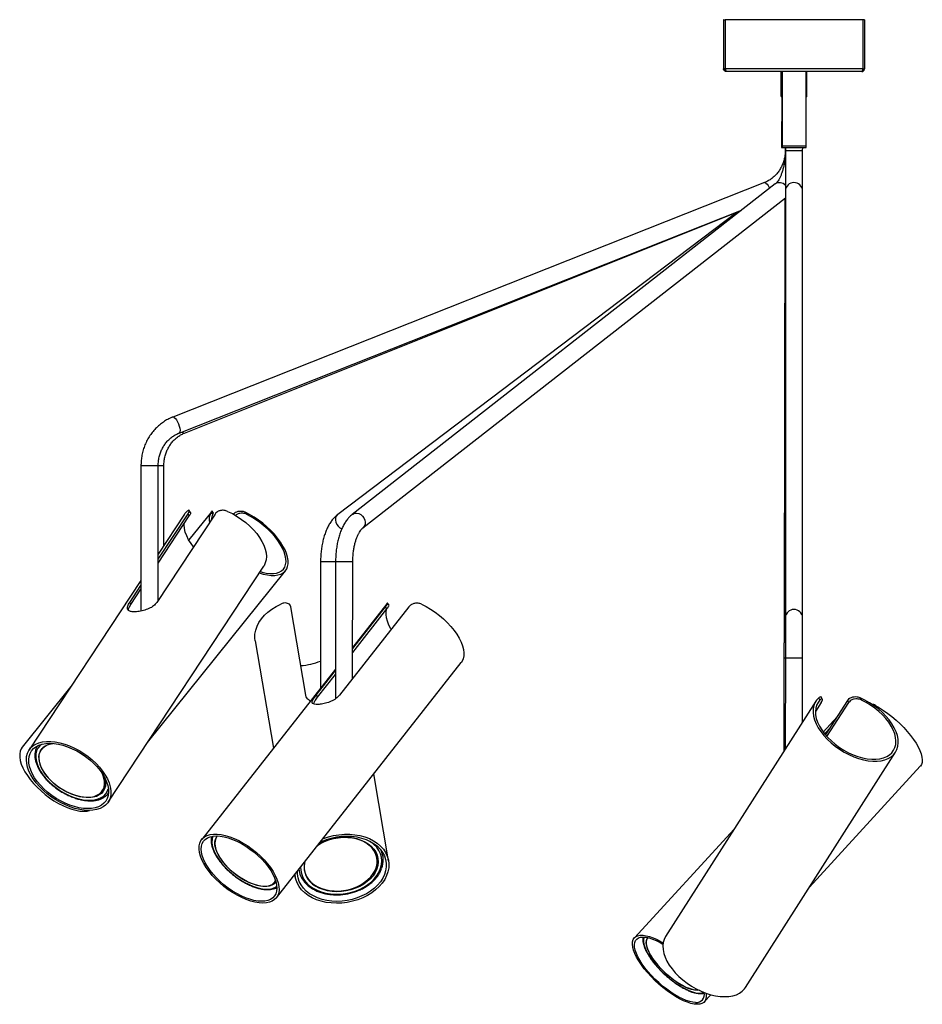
# Model space of a CAD drawing. Header units: millimetres. Extents: x 296 to 1084, y 372 to 670.
# Tile 9 of 9: x 979 to 1084, y 372 to 486. Entities that reach past the tile are written whole.
import ezdxf

# ---------------------------------------------------------------- set-up
doc = ezdxf.new("R2010")
doc.units = ezdxf.units.MM

msp = doc.modelspace()

# ---------------------------------------------------------------- linework, layer by layer
at = {"color": 7, "linetype": 'Continuous', "lineweight": 25}
for p, q in [((1060.43, 486.49), (1060.42, 480.8)), ((1060.47, 486.49), (1060.43, 486.49)), ((1060.47, 480.8), (1060.47, 486.49)), ((1060.47, 486.49), (1060.63, 486.49)), ((1060.63, 486.49), (1060.63, 480.8)), ((1060.63, 486.49), (1060.63, 486.49)), ((1060.63, 486.49), (1060.63, 480.8)), ((1076.63, 486.48), (1060.63, 486.49)), ((1076.63, 480.78), (1076.63, 486.48)), ((1076.79, 486.48), (1076.63, 486.48)), ((1076.79, 486.48), (1076.79, 480.78)), ((1060.47, 480.8), (1060.42, 480.8)), ((1060.63, 480.8), (1060.47, 480.8)), ((1060.63, 480.8), (1060.63, 480.8)), ((1060.63, 480.8), (1060.63, 480.8)), ((1076.63, 480.78), (1060.63, 480.8)), ((1060.78, 480.49), (1060.73, 480.49)), ((1076.48, 480.48), (1060.78, 480.49)), ((1067.09, 480.49), (1067.08, 477.69)), ((1067.1, 480.49), (1067.1, 477.69)), ((1067.12, 480.49), (1067.12, 477.69)), ((1067.22, 480.49), (1067.22, 471.85)), ((1070.02, 471.84), (1070.02, 480.48)), ((1070.12, 477.68), (1070.12, 480.48)), ((1076.63, 480.78), (1076.79, 480.78)), ((1067.18, 477.52), (1067.17, 471.85)), ((1067.19, 477.52), (1067.18, 471.85)), ((1067.2, 477.52), (1067.19, 471.85)), ((1067.2, 477.52), (1067.2, 471.85)), ((1067.21, 477.52), (1067.21, 471.85)), ((1067.17, 471.85), (1067.17, 471.65)), ((1067.17, 471.85), (1067.18, 471.85)), ((1067.17, 471.65), (1067.18, 471.65)), ((1067.18, 471.85), (1067.18, 471.65)), ((1067.18, 471.85), (1067.19, 471.85)), ((1067.18, 471.65), (1067.19, 471.65)), ((1067.19, 471.85), (1067.19, 471.65)), ((1067.19, 471.85), (1067.2, 471.85)), ((1067.19, 471.65), (1067.2, 471.65)), ((1067.2, 471.85), (1067.2, 471.65)), ((1067.2, 471.85), (1067.21, 471.85)), ((1067.2, 471.65), (1067.21, 471.65)), ((1067.21, 471.85), (1067.21, 471.65)), ((1067.21, 471.85), (1067.22, 471.85)), ((1067.21, 471.65), (1067.22, 471.65)), ((1067.22, 471.85), (1067.22, 471.65)), ((1067.22, 471.85), (1070.02, 471.84)), ((1067.22, 471.85), (1069.55, 471.84)), ((1067.22, 471.65), (1070.02, 471.64)), ((1067.57, 471.65), (1067.57, 471.32)), ((1067.58, 471.65), (1067.58, 471.32)), ((1067.59, 471.65), (1067.59, 471.32)), ((1067.6, 471.65), (1067.6, 471.32)), ((1067.61, 471.65), (1067.61, 471.32)), ((1067.62, 471.65), (1067.61, 471.32)), ((1069.55, 471.84), (1070.02, 471.84)), ((1069.61, 471.32), (1069.62, 471.64)), ((1070.02, 471.64), (1070.02, 471.84)), ((1065.18, 467.57), (996.48, 440.35)), ((1066.44, 467.43), (1017.32, 429.04)), ((1067.61, 466.64), (1067.61, 417.06)), ((1069.61, 417.06), (1069.61, 466.64)), ((1018.55, 427.47), (1067.61, 465.8)), ((1067.56, 465.77), (1067.46, 417.06)), ((997.21, 438.49), (1062.53, 464.37)), ((997.85, 438.49), (1062.47, 464.33)), ((1062.03, 464.15), (1015.64, 429.05)), ((992.79, 434.74), (992.78, 417.83)), ((994.78, 419.05), (994.79, 434.73)), ((995.45, 425.42), (995.46, 434.73)), ((1001.4, 429.09), (994.63, 418.83)), ((994.78, 423.83), (998.26, 429.1)), ((997.85, 429.07), (994.78, 424.42)), ((994.78, 423.39), (998.39, 428.86)), ((998.39, 428.86), (998.26, 429.1)), ((1001, 429.4), (998.34, 426.08)), ((998.53, 429.26), (998.39, 429.5)), ((1000.95, 429.32), (1000.99, 429.38)), ((1001.13, 429.06), (1000.95, 429.32)), ((1001.23, 429.19), (1001.06, 429.43)), ((1004.89, 429.32), (1005.08, 429.05)), ((1013.65, 423.57), (1013.63, 408.86)), ((1015.39, 423.57), (1015.37, 407.63)), ((1017.37, 410), (1017.39, 423.57)), ((988.99, 395.64), (1007.04, 423.02)), ((993.56, 402.57), (1009.58, 422.51)), ((992.78, 421.38), (979.8, 401.7)), ((991.49, 418.83), (992.78, 420.79)), ((991.62, 418.6), (992.78, 420.35)), ((991.49, 418.83), (991.62, 418.6)), ((1021.32, 418.65), (1017.38, 413.63)), ((1021.6, 418.49), (1021.43, 418.74)), ((1011.92, 408.06), (1010.18, 418.32)), ((1023.89, 418.31), (1015.84, 408.06)), ((1017.38, 413.47), (1021.18, 418.31)), ((1017.38, 413.02), (1021.34, 418.08)), ((1021.34, 418.08), (1021.18, 418.31)), ((1006.06, 414.35), (1008.16, 401.9)), ((1008.51, 384.52), (1029.97, 411.86)), ((1067.45, 412.37), (1067.44, 401.57)), ((1067.61, 412.37), (1067.6, 401.81)), ((1069.6, 404.96), (1069.61, 412.37)), ((1015.37, 411.08), (999.85, 391.31)), ((1013.13, 408.06), (1015.37, 410.92)), ((1013.29, 407.82), (1015.37, 410.47)), ((984.66, 409.06), (979.01, 402.03)), ((1013.13, 408.06), (1013.29, 407.82)), ((1071.13, 407.35), (1053.69, 380.01)), ((1071.77, 407.22), (1071.09, 406.15)), ((1071.63, 407.5), (1071.48, 407.76)), ((1071.9, 407.6), (1071.76, 407.85)), ((1072.28, 403.42), (1074.85, 407.45)), ((1072.44, 403.24), (1074.98, 407.21)), ((1074.98, 407.21), (1074.85, 407.45)), ((1076.3, 407.76), (1076.44, 407.49)), ((1073.63, 405.55), (1072, 403.77)), ((1072, 403.77), (1073.63, 405.54)), ((1072.19, 403.53), (1072.71, 404.09)), ((980.76, 402.15), (980.74, 402.12)), ((1062.97, 374.09), (1080.4, 401.44)), ((1070.4, 385.76), (1083.28, 399.79)), ((1021.53, 388.82), (1019.82, 398.93)), ((988.32, 396.96), (988.41, 397.1)), ((1061.65, 392.48), (1050.09, 379.89)), ((1001.66, 391.71), (1001.6, 391.64)), ((1020.19, 389.14), (1020.16, 389.28)), ((1011.73, 387.83), (1011.75, 387.71)), ((1008.33, 386.36), (1008.43, 386.48)), ((1010.65, 387.24), (1010.69, 386.98)), ((1054.62, 374.78), (1054.66, 374.75)), ((1058.19, 372.45), (1058.95, 373.27))]:
    msp.add_line(p, q, dxfattribs=at)
at = {"color": 8, "linetype": 'Continuous', "lineweight": 25}
for p, q in [((1067.08, 477.69), (1067.1, 477.69)), ((1067.1, 477.69), (1067.12, 477.69)), ((1067.12, 477.69), (1067.22, 477.69)), ((1070.02, 477.68), (1070.12, 477.68)), ((1067.57, 471.32), (1067.58, 471.32)), ((1067.58, 471.32), (1067.59, 471.32)), ((1067.59, 471.32), (1067.6, 471.32)), ((1067.6, 471.32), (1067.61, 471.32)), ((1067.61, 471.32), (1067.61, 471.32)), ((1067.61, 471.32), (1069.61, 471.32)), ((992.79, 434.74), (994.79, 434.73)), ((994.8, 434.73), (995.46, 434.73)), ((1013.65, 423.57), (1015.39, 423.57)), ((1015.39, 423.57), (1017.39, 423.57)), ((1067.45, 412.37), (1067.6, 412.37)), ((1067.61, 412.37), (1069.61, 412.37))]:
    msp.add_line(p, q, dxfattribs=at)
at = {"color": 8, "linetype": 'Continuous', "lineweight": 25, "flags": 128}
for points in [[(1065.18, 467.57), (1065.25, 467.57), (1065.36, 467.52), (1065.49, 467.4), (1065.62, 467.23), (1065.74, 467.01), (1065.79, 466.92)], [(996.48, 440.35), (996.55, 440.36), (996.66, 440.3), (996.79, 440.19), (996.92, 440.01), (997.04, 439.79), (997.15, 439.55), (997.24, 439.29), (997.3, 439.05), (997.33, 438.83), (997.32, 438.65), (997.27, 438.54), (997.21, 438.49)], [(1015.64, 429.05), (1015.61, 429.02), (1015.46, 428.85), (1015.38, 428.63), (1015.36, 428.38), (1015.41, 428.13), (1015.52, 427.88), (1015.68, 427.66), (1015.88, 427.49), (1016.11, 427.37)], [(1017.32, 429.04), (1017.39, 429.09), (1017.6, 429.17), (1017.83, 429.19), (1018.08, 429.14), (1018.31, 429.02), (1018.52, 428.85), (1018.68, 428.63), (1018.79, 428.38), (1018.83, 428.13), (1018.81, 427.88), (1018.72, 427.66), (1018.58, 427.49), (1018.55, 427.47)], [(981.26, 402.34), (981.04, 402.15), (980.83, 401.89), (980.68, 401.59), (980.6, 401.25), (980.58, 400.88), (980.62, 400.49), (980.73, 400.08), (980.9, 399.66), (981.13, 399.23), (981.41, 398.81), (981.75, 398.39), (982.13, 397.99), (982.56, 397.61), (983.01, 397.25), (983.5, 396.92), (984, 396.63), (984.52, 396.38), (985.04, 396.18), (985.56, 396.02), (986.07, 395.91)], [(986.07, 395.91), (986.56, 395.85), (987.02, 395.85), (987.45, 395.9), (987.84, 396), (988.18, 396.15), (988.47, 396.34), (988.71, 396.59), (988.88, 396.87), (989, 397.19), (989.01, 397.23)], [(1001.14, 391.68), (1001.11, 391.61), (1001.04, 391.31), (1001.02, 390.98), (1001.07, 390.61), (1001.17, 390.22), (1001.33, 389.82), (1001.55, 389.4), (1001.82, 388.97), (1002.14, 388.54), (1002.51, 388.13), (1002.91, 387.72), (1003.34, 387.33), (1003.8, 386.97), (1004.28, 386.64), (1004.77, 386.35), (1005.27, 386.09), (1005.76, 385.88), (1006.23, 385.72), (1006.7, 385.6), (1007.13, 385.54)], [(1012.79, 385.63), (1013.23, 385.39), (1013.72, 385.2), (1014.24, 385.06), (1014.8, 384.97), (1015.36, 384.93), (1015.94, 384.94), (1016.52, 385.01), (1017.1, 385.12), (1017.65, 385.29), (1018.18, 385.5), (1018.68, 385.76), (1019.14, 386.06), (1019.56, 386.39), (1019.91, 386.75), (1020.21, 387.14), (1020.45, 387.54), (1020.62, 387.96), (1020.72, 388.39), (1020.75, 388.81), (1020.7, 389.23), (1020.59, 389.64), (1020.41, 390.03), (1020.16, 390.39), (1019.84, 390.72), (1019.47, 391.02), (1019.4, 391.07)], [(1051.22, 379.96), (1051.21, 379.94), (1051.14, 379.71), (1051.14, 379.43), (1051.18, 379.12), (1051.29, 378.77), (1051.44, 378.4), (1051.65, 378), (1051.91, 377.59), (1052.21, 377.17), (1052.55, 376.74), (1052.92, 376.32), (1053.33, 375.9), (1053.76, 375.5), (1054.2, 375.12), (1054.65, 374.77)], [(1054.65, 374.77), (1055.11, 374.45), (1055.56, 374.17), (1056, 373.93), (1056.42, 373.74), (1056.82, 373.59), (1057.19, 373.5), (1057.52, 373.46), (1057.81, 373.46), (1058.06, 373.53), (1058.12, 373.55)]]:
    msp.add_lwpolyline(points, dxfattribs=at)
at = {"color": 7, "linetype": 'Continuous', "lineweight": 25, "flags": 128}
for points in [[(997.85, 429.07), (997.9, 429.14), (998.14, 429.41)], [(1002.85, 429.4), (1003.41, 429.13), (1003.95, 428.82), (1004.47, 428.47), (1004.97, 428.1), (1005.43, 427.69), (1005.85, 427.26), (1006.23, 426.82), (1006.56, 426.37), (1006.84, 425.91), (1007.06, 425.46), (1007.22, 425.01), (1007.32, 424.58), (1007.35, 424.16), (1007.32, 423.77), (1007.23, 423.41), (1007.08, 423.08), (1007.04, 423.02)], [(1006.53, 422.25), (1006.99, 422.11), (1007.47, 422.01), (1007.91, 421.95), (1008.33, 421.95), (1008.7, 422.01), (1009.03, 422.11), (1009.31, 422.26), (1009.54, 422.46), (1009.71, 422.71), (1009.82, 423), (1009.88, 423.32), (1009.88, 423.68), (1009.81, 424.07), (1009.69, 424.49), (1009.52, 424.92), (1009.28, 425.37), (1009, 425.82), (1008.66, 426.28), (1008.29, 426.73), (1007.87, 427.18), (1007.42, 427.6), (1006.95, 428.01), (1006.45, 428.39), (1005.94, 428.73), (1005.41, 429.05), (1004.89, 429.32)], [(1006.63, 422.4), (1006.87, 422.33), (1007.33, 422.23), (1007.76, 422.17), (1008.17, 422.17), (1008.53, 422.22), (1008.85, 422.33), (1009.11, 422.48), (1009.33, 422.68), (1009.49, 422.93), (1009.59, 423.22), (1009.63, 423.54), (1009.62, 423.9), (1009.54, 424.29), (1009.4, 424.7), (1009.21, 425.13), (1008.97, 425.57), (1008.67, 426.01), (1008.33, 426.46), (1007.94, 426.89), (1007.52, 427.32), (1007.07, 427.72), (1006.59, 428.11), (1006.09, 428.46), (1005.59, 428.77), (1005.08, 429.05)], [(998.89, 425.28), (998.6, 425.67), (998.32, 426.11), (998.1, 426.55), (997.94, 426.99), (997.84, 427.42), (997.8, 427.82), (997.81, 427.97)], [(1006.06, 414.35), (1006.02, 414.69), (1006.03, 415.15), (1006.12, 415.6), (1006.27, 416.06), (1006.49, 416.5), (1006.78, 416.93), (1007.13, 417.33), (1007.53, 417.71), (1007.99, 418.05), (1008.49, 418.36), (1009.03, 418.63)], [(1025.37, 418.62), (1025.9, 418.35), (1026.42, 418.04), (1026.94, 417.69), (1027.44, 417.31), (1027.91, 416.9), (1028.36, 416.48), (1028.77, 416.03), (1029.14, 415.58), (1029.46, 415.12), (1029.74, 414.67), (1029.96, 414.22), (1030.13, 413.79), (1030.24, 413.37), (1030.28, 412.98), (1030.27, 412.62), (1030.2, 412.29), (1030.07, 412), (1029.97, 411.86)], [(1021.84, 415.7), (1021.8, 415.76), (1021.58, 416.2), (1021.42, 416.63), (1021.31, 417.03), (1021.26, 417.41), (1021.27, 417.76), (1021.35, 418.08), (1021.37, 418.15)], [(1071.48, 407.76), (1071.23, 407.49), (1071.03, 407.18), (1070.9, 406.84), (1070.83, 406.46), (1070.82, 406.05), (1070.88, 405.63), (1071, 405.18), (1071.18, 404.73), (1071.43, 404.27), (1071.72, 403.82), (1072.08, 403.37), (1072.47, 402.94), (1072.92, 402.52), (1073.4, 402.13), (1073.91, 401.77), (1074.44, 401.44), (1074.99, 401.15), (1075.55, 400.9), (1076.12, 400.7), (1076.67, 400.55), (1077.22, 400.44), (1077.75, 400.39), (1078.25, 400.39), (1078.72, 400.44), (1079.16, 400.54), (1079.54, 400.7), (1079.88, 400.9), (1080.17, 401.14), (1080.4, 401.43), (1080.57, 401.76), (1080.67, 402.12), (1080.71, 402.51), (1080.69, 402.93), (1080.61, 403.36), (1080.46, 403.81), (1080.25, 404.26), (1079.98, 404.72), (1079.66, 405.17), (1079.29, 405.62), (1078.87, 406.04), (1078.41, 406.45), (1077.92, 406.83), (1077.39, 407.18), (1076.85, 407.49), (1076.3, 407.76)], [(1071.63, 407.5), (1071.4, 407.22), (1071.23, 406.9), (1071.13, 406.55), (1071.09, 406.17), (1071.11, 405.77), (1071.2, 405.34), (1071.35, 404.91), (1071.56, 404.46), (1071.83, 404.02), (1072.15, 403.58), (1072.53, 403.15), (1072.95, 402.74), (1073.4, 402.35), (1073.89, 401.99), (1074.41, 401.66), (1074.94, 401.37), (1075.49, 401.12), (1076.04, 400.92), (1076.58, 400.77), (1077.12, 400.66), (1077.64, 400.61), (1078.13, 400.61), (1078.58, 400.66), (1079, 400.76), (1079.38, 400.92), (1079.7, 401.12), (1079.97, 401.36), (1080.18, 401.65), (1080.33, 401.98), (1080.42, 402.34), (1080.45, 402.73), (1080.4, 403.14), (1080.3, 403.57), (1080.13, 404.01), (1079.91, 404.45), (1079.62, 404.9), (1079.28, 405.33), (1078.9, 405.76), (1078.47, 406.16), (1078, 406.55), (1077.5, 406.9), (1076.98, 407.22), (1076.44, 407.49)], [(1078.06, 406.87), (1078.53, 406.6), (1079.02, 406.29), (1079.51, 405.94), (1079.99, 405.56), (1080.47, 405.15), (1080.92, 404.73), (1081.36, 404.28), (1081.77, 403.83), (1082.15, 403.37), (1082.48, 402.92), (1082.78, 402.47), (1083.03, 402.04), (1083.23, 401.62), (1083.38, 401.23), (1083.47, 400.87), (1083.51, 400.54), (1083.49, 400.25), (1083.42, 400.01), (1083.29, 399.8), (1083.28, 399.79)], [(986.72, 394.66), (986.21, 394.68), (985.68, 394.76), (985.13, 394.89), (984.57, 395.07), (984.01, 395.3), (983.46, 395.57), (982.91, 395.88), (982.39, 396.22), (981.89, 396.6), (981.43, 397.01), (981, 397.43), (980.62, 397.88), (980.29, 398.33), (980.01, 398.79), (979.79, 399.24), (979.62, 399.69), (979.52, 400.13), (979.49, 400.54), (979.51, 400.94), (979.61, 401.3), (979.76, 401.63), (979.97, 401.92), (980.25, 402.16), (980.57, 402.36), (980.95, 402.52), (981.37, 402.62), (981.83, 402.67), (982.32, 402.67), (982.84, 402.62), (983.38, 402.51), (983.94, 402.36), (984.5, 402.16), (985.06, 401.91), (985.61, 401.62), (986.14, 401.29), (986.65, 400.93), (987.13, 400.53), (987.58, 400.12), (987.99, 399.68), (988.34, 399.23), (988.65, 398.78), (988.9, 398.32), (989.09, 397.87), (989.22, 397.42), (989.29, 397), (989.3, 396.59), (989.24, 396.21), (989.12, 395.87), (988.93, 395.56), (988.69, 395.29), (988.39, 395.07), (988.04, 394.89), (987.64, 394.76), (987.2, 394.68), (986.72, 394.66)], [(979.01, 402.03), (978.88, 401.83), (978.77, 401.55), (978.71, 401.22), (978.71, 400.86), (978.78, 400.46), (978.9, 400.05), (979.08, 399.61), (979.32, 399.16), (979.6, 398.71), (979.94, 398.25), (980.32, 397.8), (980.73, 397.35), (981.19, 396.93), (981.66, 396.52), (982.16, 396.14), (982.68, 395.8), (983.2, 395.49), (983.73, 395.22), (984.24, 394.99), (984.75, 394.81), (985.24, 394.68), (985.7, 394.6), (986.13, 394.58)], [(986.59, 394.88), (986.1, 394.9), (985.59, 394.98), (985.06, 395.11), (984.52, 395.28), (983.98, 395.5), (983.45, 395.77), (982.93, 396.07), (982.43, 396.41), (981.95, 396.78), (981.51, 397.17), (981.11, 397.59), (980.75, 398.01), (980.44, 398.45), (980.19, 398.89), (979.99, 399.33), (979.85, 399.76), (979.77, 400.17), (979.76, 400.57), (979.8, 400.94), (979.91, 401.27), (980.08, 401.58), (980.31, 401.84), (980.6, 402.06), (980.93, 402.23), (981.31, 402.36), (981.74, 402.43), (982.2, 402.46), (982.69, 402.43), (983.2, 402.36), (983.73, 402.23), (984.27, 402.05), (984.81, 401.83), (985.34, 401.57), (985.86, 401.27), (986.36, 400.93), (986.84, 400.56), (987.28, 400.16), (987.68, 399.75), (988.04, 399.32), (988.35, 398.88), (988.6, 398.44), (988.8, 398), (988.94, 397.58), (989.02, 397.16), (989.03, 396.77), (988.99, 396.4), (988.88, 396.06), (988.71, 395.76), (988.48, 395.5), (988.19, 395.28), (987.86, 395.1), (987.48, 394.98), (987.05, 394.9), (986.59, 394.88)], [(982.71, 402.43), (982.33, 402.38), (981.97, 402.28), (981.66, 402.13), (981.4, 401.94), (981.19, 401.7), (981.04, 401.42), (980.95, 401.11), (980.93, 400.77), (980.97, 400.4), (981.06, 400.02), (981.22, 399.63), (981.44, 399.23), (981.71, 398.83), (982.03, 398.44), (982.4, 398.06), (982.8, 397.71), (983.24, 397.38), (983.7, 397.08), (984.18, 396.82), (984.67, 396.61), (985.16, 396.43), (985.64, 396.3), (986.1, 396.23), (986.55, 396.2), (986.97, 396.22), (987.34, 396.3), (987.68, 396.43), (987.97, 396.6), (988.2, 396.81), (988.38, 397.07), (988.5, 397.37), (988.56, 397.7), (988.55, 398.05), (988.48, 398.42), (988.36, 398.81), (988.28, 398.99)], [(985.96, 396.21), (985.48, 396.31), (984.98, 396.46), (984.49, 396.66), (984, 396.9), (983.52, 397.19), (983.07, 397.5), (982.64, 397.85), (982.25, 398.22), (981.9, 398.61), (981.6, 399.01), (981.35, 399.42), (981.16, 399.82), (981.03, 400.21), (980.96, 400.59), (980.95, 400.95), (981.01, 401.28), (981.13, 401.58), (981.31, 401.84), (981.55, 402.07), (981.84, 402.24), (982.18, 402.37), (982.57, 402.44), (982.57, 402.44)], [(988.58, 398.48), (988.65, 398.21), (988.69, 397.84), (988.66, 397.49), (988.57, 397.18), (988.42, 396.89), (988.21, 396.65), (987.94, 396.46), (987.63, 396.3), (987.26, 396.2), (986.86, 396.15), (986.42, 396.15), (985.96, 396.21)], [(986.13, 394.58), (986.53, 394.6), (986.81, 394.66)], [(1006.94, 383.9), (1006.5, 383.92), (1006.02, 384), (1005.53, 384.13), (1005.01, 384.31), (1004.49, 384.54), (1003.96, 384.81), (1003.43, 385.12), (1002.91, 385.46), (1002.41, 385.84), (1001.93, 386.25), (1001.48, 386.68), (1001.07, 387.12), (1000.7, 387.57), (1000.37, 388.03), (1000.09, 388.49), (999.87, 388.94), (999.7, 389.37), (999.59, 389.79), (999.54, 390.18), (999.55, 390.54), (999.62, 390.87), (999.75, 391.16), (999.94, 391.41), (1000.18, 391.61), (1000.48, 391.77), (1000.82, 391.87), (1001.21, 391.92), (1001.64, 391.92), (1002.1, 391.87), (1002.58, 391.76), (1003.09, 391.61), (1003.61, 391.41), (1004.14, 391.16), (1004.67, 390.87), (1005.19, 390.54), (1005.7, 390.18), (1006.19, 389.78), (1006.65, 389.37), (1007.09, 388.93), (1007.48, 388.48), (1007.83, 388.02), (1008.13, 387.57), (1008.38, 387.11), (1008.58, 386.67), (1008.72, 386.24), (1008.8, 385.84), (1008.82, 385.46), (1008.78, 385.11), (1008.68, 384.8), (1008.52, 384.53), (1008.3, 384.31), (1008.03, 384.13), (1007.71, 384), (1007.35, 383.92), (1006.94, 383.9)], [(1006.79, 384.12), (1006.36, 384.14), (1005.91, 384.22), (1005.43, 384.35), (1004.93, 384.52), (1004.42, 384.74), (1003.91, 385.01), (1003.41, 385.31), (1002.91, 385.65), (1002.43, 386.02), (1001.97, 386.41), (1001.55, 386.83), (1001.16, 387.26), (1000.81, 387.7), (1000.51, 388.14), (1000.25, 388.58), (1000.05, 389), (999.91, 389.42), (999.82, 389.81), (999.79, 390.18), (999.82, 390.52), (999.91, 390.82), (1000.06, 391.09), (1000.26, 391.31), (1000.52, 391.48), (1000.83, 391.61), (1001.18, 391.68), (1001.57, 391.71), (1002, 391.68), (1002.45, 391.6), (1002.93, 391.48), (1003.43, 391.3), (1003.94, 391.08), (1004.45, 390.82), (1004.95, 390.51), (1005.45, 390.18), (1005.93, 389.81), (1006.38, 389.41), (1006.81, 389), (1007.2, 388.57), (1007.55, 388.13), (1007.85, 387.69), (1008.11, 387.25), (1008.31, 386.82), (1008.45, 386.41), (1008.54, 386.01), (1008.57, 385.64), (1008.54, 385.31), (1008.45, 385), (1008.3, 384.74), (1008.1, 384.52), (1007.84, 384.34), (1007.53, 384.22), (1007.18, 384.14), (1006.79, 384.12)], [(1001.66, 391.71), (1001.61, 391.65), (1001.47, 391.42), (1001.39, 391.15), (1001.36, 390.84), (1001.39, 390.5), (1001.48, 390.14), (1001.63, 389.76), (1001.84, 389.37), (1002.09, 388.97), (1002.39, 388.57), (1002.74, 388.18), (1003.12, 387.8), (1003.53, 387.44), (1003.97, 387.11), (1004.42, 386.8), (1004.88, 386.54), (1005.34, 386.31), (1005.8, 386.13), (1006.24, 386), (1006.66, 385.91), (1007.05, 385.88), (1007.41, 385.89), (1007.73, 385.96), (1008.01, 386.08), (1008.23, 386.25), (1008.4, 386.46), (1008.43, 386.5)], [(1006.95, 385.84), (1006.53, 385.9), (1006.09, 386.01), (1005.64, 386.17), (1005.17, 386.38), (1004.7, 386.63), (1004.24, 386.92), (1003.79, 387.24), (1003.36, 387.59), (1002.96, 387.97), (1002.59, 388.36), (1002.26, 388.76), (1001.98, 389.16), (1001.74, 389.57), (1001.56, 389.96), (1001.44, 390.34), (1001.38, 390.69), (1001.38, 391.02), (1001.43, 391.31), (1001.55, 391.57), (1001.65, 391.71)], [(1013.27, 390.58), (1013.64, 390.81), (1014.11, 391.05), (1014.62, 391.25), (1015.15, 391.4), (1015.7, 391.5), (1016.25, 391.55), (1016.8, 391.54), (1017.34, 391.49), (1017.85, 391.39), (1018.33, 391.23), (1018.78, 391.03), (1019.18, 390.79), (1019.53, 390.5), (1019.82, 390.18), (1020.05, 389.84), (1020.22, 389.46), (1020.31, 389.07), (1020.33, 388.67), (1020.29, 388.27), (1020.17, 387.87), (1019.99, 387.47), (1019.74, 387.09), (1019.43, 386.73), (1019.06, 386.4), (1018.65, 386.11), (1018.19, 385.84), (1017.69, 385.63), (1017.17, 385.45), (1016.63, 385.33), (1016.08, 385.25), (1015.53, 385.23), (1014.99, 385.26), (1014.46, 385.34), (1013.96, 385.47), (1013.49, 385.65), (1013.07, 385.87), (1013.07, 385.87)], [(1018.89, 390.91), (1018.47, 391.14), (1018.01, 391.31), (1017.52, 391.44), (1017, 391.52), (1016.46, 391.55), (1015.92, 391.52), (1015.37, 391.45), (1014.84, 391.33), (1014.33, 391.16), (1013.84, 390.94), (1013.39, 390.68), (1013.3, 390.63)], [(1013.58, 390.98), (1013.77, 391.07), (1014.32, 391.29), (1014.89, 391.46), (1015.49, 391.59), (1016.08, 391.67), (1016.68, 391.69), (1017.28, 391.66), (1017.85, 391.59), (1018.41, 391.46), (1018.93, 391.29), (1019.41, 391.06), (1019.85, 390.8), (1020.24, 390.5), (1020.57, 390.16), (1020.84, 389.79), (1021.05, 389.4), (1021.19, 388.98), (1021.27, 388.55), (1021.27, 388.11), (1021.2, 387.67), (1021.07, 387.24), (1020.87, 386.81), (1020.6, 386.39), (1020.27, 386), (1019.89, 385.63), (1019.45, 385.29), (1018.97, 384.99), (1018.45, 384.73), (1017.9, 384.51), (1017.33, 384.33), (1016.74, 384.21), (1016.14, 384.13), (1015.54, 384.11), (1015.54, 384.11)], [(1013.88, 391.36), (1013.97, 391.39), (1014.56, 391.6), (1015.16, 391.75), (1015.78, 391.85), (1016.41, 391.9), (1017.03, 391.9), (1017.63, 391.85), (1018.22, 391.75), (1018.78, 391.59), (1019.31, 391.39), (1019.79, 391.14), (1020.23, 390.85), (1020.61, 390.52), (1020.94, 390.16), (1021.2, 389.77), (1021.39, 389.35), (1021.52, 388.91), (1021.57, 388.46), (1021.56, 388.01), (1021.47, 387.55), (1021.31, 387.1), (1021.09, 386.65), (1020.8, 386.23), (1020.45, 385.82), (1020.04, 385.45), (1019.58, 385.1), (1019.08, 384.79), (1018.54, 384.52), (1017.96, 384.3), (1017.37, 384.12), (1016.75, 383.99), (1016.13, 383.91), (1015.51, 383.89), (1015.51, 383.89)], [(1011.81, 388.72), (1011.77, 388.55), (1011.72, 388.15), (1011.75, 387.75), (1011.84, 387.37), (1012, 387), (1012.23, 386.66), (1012.51, 386.35), (1012.86, 386.07), (1013.25, 385.82), (1013.69, 385.63), (1014.17, 385.47), (1014.68, 385.37), (1015.21, 385.32), (1015.75, 385.31), (1016.29, 385.36), (1016.83, 385.46), (1017.36, 385.61), (1017.86, 385.8), (1018.33, 386.04), (1018.76, 386.32), (1019.15, 386.63), (1019.48, 386.97), (1019.76, 387.33), (1019.97, 387.71), (1020.12, 388.11), (1020.2, 388.51), (1020.21, 388.9), (1020.15, 389.3), (1020.03, 389.67), (1019.83, 390.03), (1019.58, 390.36), (1019.26, 390.65), (1018.89, 390.91), (1018.89, 390.91)], [(1015.54, 384.11), (1014.95, 384.13), (1014.37, 384.21), (1013.82, 384.34), (1013.3, 384.51), (1012.81, 384.73), (1012.37, 385), (1011.99, 385.3), (1011.65, 385.64), (1011.38, 386.01), (1011.17, 386.4), (1011.03, 386.82), (1010.96, 387.25), (1010.95, 387.63)], [(1015.51, 383.89), (1014.89, 383.92), (1014.29, 383.99), (1013.72, 384.12), (1013.17, 384.3), (1012.67, 384.53), (1012.21, 384.8), (1011.8, 385.11), (1011.44, 385.45), (1011.15, 385.83), (1010.92, 386.24), (1010.76, 386.67), (1010.67, 387.11), (1010.66, 387.26)], [(1008.47, 386.35), (1008.43, 386.3), (1008.23, 386.11), (1007.98, 385.97), (1007.67, 385.87), (1007.33, 385.83), (1006.95, 385.84)], [(1057.37, 372.15), (1057.03, 372.18), (1056.65, 372.26), (1056.23, 372.39), (1055.79, 372.57), (1055.33, 372.79), (1054.86, 373.06), (1054.37, 373.37), (1053.88, 373.72), (1053.4, 374.1), (1052.92, 374.5), (1052.46, 374.93), (1052.02, 375.37), (1051.61, 375.83), (1051.23, 376.28), (1050.89, 376.74), (1050.6, 377.19), (1050.34, 377.63), (1050.14, 378.04), (1049.99, 378.44), (1049.9, 378.8), (1049.86, 379.13), (1049.87, 379.42), (1049.95, 379.66), (1050.07, 379.87), (1050.25, 380.02), (1050.48, 380.12), (1050.76, 380.18), (1051.08, 380.17), (1051.44, 380.12), (1051.84, 380.02), (1052.27, 379.86), (1052.72, 379.66), (1053.19, 379.41), (1053.42, 379.28)], [(1057.19, 372.37), (1056.86, 372.4), (1056.5, 372.47), (1056.1, 372.6), (1055.67, 372.78), (1055.23, 373), (1054.77, 373.26), (1054.3, 373.56), (1053.83, 373.9), (1053.36, 374.27), (1052.9, 374.67), (1052.46, 375.08), (1052.05, 375.51), (1051.66, 375.95), (1051.3, 376.39), (1050.99, 376.83), (1050.71, 377.26), (1050.49, 377.67), (1050.31, 378.07), (1050.18, 378.44), (1050.11, 378.77), (1050.09, 379.08), (1050.13, 379.34), (1050.22, 379.56), (1050.36, 379.73), (1050.56, 379.86), (1050.8, 379.94), (1051.09, 379.96), (1051.42, 379.94), (1051.79, 379.86), (1052.19, 379.73), (1052.61, 379.56), (1053.06, 379.34), (1053.4, 379.14)], [(1051.65, 379.89), (1051.62, 379.87), (1051.51, 379.7), (1051.45, 379.48), (1051.44, 379.22), (1051.49, 378.93), (1051.59, 378.6), (1051.74, 378.25), (1051.95, 377.87), (1052.19, 377.48), (1052.49, 377.08), (1052.82, 376.68), (1053.18, 376.29), (1053.56, 375.9), (1053.97, 375.54), (1054.39, 375.19), (1054.82, 374.88), (1055.24, 374.6), (1055.66, 374.36), (1056.06, 374.16), (1056.45, 374.01), (1056.8, 373.91), (1057.12, 373.85), (1057.4, 373.85), (1057.45, 373.86)], [(1054.67, 374.96), (1054.24, 375.29), (1053.82, 375.65), (1053.41, 376.04), (1053.03, 376.43), (1052.68, 376.84), (1052.37, 377.24), (1052.09, 377.64), (1051.86, 378.03), (1051.68, 378.4), (1051.55, 378.74), (1051.48, 379.06), (1051.46, 379.34), (1051.49, 379.58), (1051.58, 379.78), (1051.67, 379.89)], [(1053.69, 380.01), (1053.53, 379.68), (1053.42, 379.32), (1053.38, 378.93), (1053.41, 378.51), (1053.49, 378.07), (1053.64, 377.63), (1053.86, 377.17), (1054.13, 376.71), (1054.45, 376.26), (1054.83, 375.81), (1055.25, 375.39), (1055.71, 374.98), (1056.2, 374.6), (1056.73, 374.26), (1057.27, 373.95), (1057.83, 373.68), (1058.39, 373.45), (1058.96, 373.27), (1059.51, 373.14), (1060.05, 373.06), (1060.57, 373.04)], [(1057.61, 373.78), (1057.37, 373.75), (1057.06, 373.78), (1056.72, 373.86), (1056.34, 373.99), (1055.94, 374.17), (1055.53, 374.39), (1055.1, 374.66), (1054.67, 374.96)], [(1060.57, 373.04), (1061.06, 373.06), (1061.51, 373.14), (1061.92, 373.27), (1062.29, 373.45), (1062.6, 373.67), (1062.86, 373.94), (1062.97, 374.09)], [(1058.4, 373.45), (1058.41, 373.37), (1058.42, 373.06), (1058.38, 372.79), (1058.28, 372.56), (1058.13, 372.38), (1057.92, 372.26), (1057.67, 372.18), (1057.37, 372.15)]]:
    msp.add_lwpolyline(points, dxfattribs=at)
at = {"color": 7, "linetype": 'Continuous', "lineweight": 25}
for centre, radius, start, end in [((1067.28, 477.69), 0.2, 179.9381, 241.321), ((1067.3, 477.69), 0.2, 179.9381, 241.321), ((1067.32, 477.69), 0.2, 179.9381, 241.321), ((1069.92, 477.68), 0.2, 301.3406, 359.9381), ((1002.44, 428.42), 1.74, 148.735, 191.3994), ((1002.45, 428.34), 1.5, 151.5316, 177.2479), ((1010.92, 418.6), 7.12, 273.4263, 292.4397), ((986.94, 397.99), 1.72, 328.7725, 11.0776), ((1017.84, 388.87), 2.35, 9.9932, 40.5523), ((1018.23, 388.91), 2.69, 338.4686, 24.9678), ((1013.8, 388.17), 2.71, 187.1863, 220.1769), ((1014.21, 388.07), 2.47, 163.9945, 242.6585), ((1057.28, 373.29), 0.928, 264.6056, 14.8108)]:
    msp.add_arc(centre, radius, start, end, dxfattribs=at)
at = {"color": 8, "linetype": 'Continuous', "lineweight": 25}
for centre, radius, start, end in [((1066.93, 466.68), 0.889, 39.6288, 123.3958), ((1068.61, 466.58), 1, 2.9138, 177.0248), ((997.81, 438.8), 0.311, 214.1362, 277.6567), ((1068.61, 417.01), 1, 2.8863, 177.0257), ((1068.35, 417.06), 0.894, 180.0051, 212.7988), ((1014.15, 388.12), 2.84, 180.5556, 241.3233), ((1007.45, 387.46), 1.95, 260.4287, 304.5765)]:
    msp.add_arc(centre, radius, start, end, dxfattribs=at)
at = {"color": 7, "linetype": 'Continuous', "lineweight": 25}
for points, knots in [([(1060.73, 480.49), (1060.69, 480.5), (1060.62, 480.51), (1060.52, 480.56), (1060.45, 480.65), (1060.42, 480.73), (1060.42, 480.79), (1060.42, 480.8)], [0, 0, 0, 0, 0.224501, 0.449036, 0.673571, 0.898106, 1, 1, 1, 1]), ([(1060.47, 480.8), (1060.47, 480.77), (1060.48, 480.69), (1060.54, 480.6), (1060.62, 480.53), (1060.71, 480.5), (1060.76, 480.5), (1060.78, 480.49)], [0, 0, 0, 0, 0.224501, 0.449036, 0.673571, 0.898106, 1, 1, 1, 1]), ([(1060.78, 480.49), (1060.76, 480.5), (1060.74, 480.51), (1060.71, 480.56), (1060.68, 480.65), (1060.65, 480.73), (1060.63, 480.79), (1060.63, 480.8)], [0, 0, 0, 0, 0.2245013, 0.4490361, 0.673571, 0.8981058, 1, 1, 1, 1]), ([(1060.63, 480.8), (1060.63, 480.78), (1060.63, 480.75), (1060.65, 480.73), (1060.65, 480.73)], [0, 0, 0, 0, 0.783919, 1, 1, 1, 1]), ([(1076.63, 480.78), (1076.62, 480.75), (1076.6, 480.68), (1076.56, 480.58), (1076.53, 480.51), (1076.5, 480.48), (1076.49, 480.48), (1076.48, 480.48)], [0, 0, 0, 0, 0.224501, 0.449036, 0.673571, 0.898106, 1, 1, 1, 1]), ([(1076.48, 480.48), (1076.52, 480.48), (1076.59, 480.49), (1076.68, 480.55), (1076.75, 480.63), (1076.78, 480.72), (1076.79, 480.77), (1076.79, 480.78)], [0, 0, 0, 0, 0.224501, 0.449036, 0.673571, 0.898106, 1, 1, 1, 1]), ([(1076.61, 480.71), (1076.61, 480.72), (1076.63, 480.74), (1076.63, 480.77), (1076.63, 480.78)], [0, 0, 0, 0, 0.358206, 1, 1, 1, 1]), ([(1067.6, 471.32), (1067.6, 471.24), (1067.59, 471), (1067.54, 470.59), (1067.43, 470.1), (1067.26, 469.64), (1067.05, 469.2), (1066.78, 468.79), (1066.47, 468.43), (1066.12, 468.11), (1065.73, 467.84), (1065.41, 467.67), (1065.23, 467.59), (1065.18, 467.57)], [0, 0, 0, 0, 0.048827, 0.150232, 0.251672, 0.353143, 0.4547, 0.556407, 0.658332, 0.760549, 0.863132, 0.966141, 1, 1, 1, 1]), ([(1067.61, 471.32), (1067.61, 471.23), (1067.6, 470.97), (1067.58, 470.55), (1067.52, 470.05), (1067.44, 469.57), (1067.34, 469.13), (1067.21, 468.72), (1067.07, 468.36), (1066.92, 468.04), (1066.77, 467.79), (1066.62, 467.59), (1066.51, 467.48), (1066.46, 467.44), (1066.44, 467.43)], [0, 0, 0, 0, 0.049475, 0.144542, 0.239429, 0.333883, 0.427685, 0.520601, 0.612386, 0.702813, 0.791725, 0.879162, 0.965579, 1, 1, 1, 1]), ([(1067.58, 471.32), (1067.58, 471.23), (1067.58, 471.12), (1067.57, 471), (1067.57, 470.98)], [0, 0, 0, 0, 0.7670877, 1, 1, 1, 1]), ([(1067.57, 471.32), (1067.57, 471.23), (1067.57, 471.09), (1067.57, 470.96), (1067.57, 470.92)], [0, 0, 0, 0, 0.727741, 1, 1, 1, 1]), ([(1067.61, 471.32), (1067.61, 471.23), (1067.61, 470.94), (1067.61, 470.47), (1067.61, 469.92), (1067.61, 469.39), (1067.61, 468.88), (1067.61, 468.41), (1067.61, 467.97), (1067.61, 467.57), (1067.61, 467.22), (1067.61, 466.93), (1067.61, 466.74), (1067.61, 466.65), (1067.61, 466.64)], [0, 0, 0, 0, 0.048616, 0.141126, 0.233671, 0.326218, 0.418765, 0.511313, 0.603864, 0.696418, 0.788978, 0.881547, 0.974136, 1, 1, 1, 1]), ([(1069.61, 466.64), (1069.61, 466.67), (1069.61, 466.78), (1069.61, 466.99), (1069.61, 467.3), (1069.61, 467.66), (1069.61, 468.07), (1069.61, 468.52), (1069.61, 469), (1069.61, 469.51), (1069.61, 470.05), (1069.61, 470.6), (1069.61, 471.03), (1069.61, 471.27), (1069.61, 471.32)], [0, 0, 0, 0, 0.048612, 0.140987, 0.233457, 0.325969, 0.418499, 0.511038, 0.603582, 0.696129, 0.788678, 0.881229, 0.97378, 1, 1, 1, 1]), ([(996.48, 440.35), (996.37, 440.31), (996.09, 440.19), (995.64, 439.94), (995.15, 439.61), (994.7, 439.23), (994.28, 438.79), (993.91, 438.32), (993.58, 437.81), (993.31, 437.26), (993.09, 436.69), (992.93, 436.09), (992.83, 435.49), (992.8, 435.04), (992.79, 434.79), (992.79, 434.74)], [0, 0, 0, 0, 0.048926, 0.133232, 0.217614, 0.302111, 0.386731, 0.471476, 0.556343, 0.641324, 0.726405, 0.811575, 0.896817, 0.977694, 1, 1, 1, 1]), ([(994.79, 434.73), (994.8, 434.81), (994.8, 435.06), (994.85, 435.47), (994.96, 435.96), (995.13, 436.42), (995.35, 436.86), (995.61, 437.26), (995.92, 437.63), (996.27, 437.95), (996.66, 438.22), (996.98, 438.39), (997.17, 438.47), (997.21, 438.49)], [0, 0, 0, 0, 0.048827, 0.150232, 0.251672, 0.353143, 0.4547, 0.556407, 0.658332, 0.760549, 0.863132, 0.966141, 1, 1, 1, 1]), ([(995.46, 434.73), (995.46, 434.81), (995.46, 435.06), (995.51, 435.47), (995.62, 435.95), (995.79, 436.42), (996, 436.86), (996.27, 437.26), (996.57, 437.63), (996.92, 437.95), (997.3, 438.22), (997.61, 438.39), (997.8, 438.47), (997.85, 438.49)], [0, 0, 0, 0, 0.048851, 0.150032, 0.251244, 0.352485, 0.453812, 0.555292, 0.657002, 0.759027, 0.861455, 0.964363, 1, 1, 1, 1]), ([(998.26, 429.1), (998.3, 429.17), (998.38, 429.31), (998.41, 429.46), (998.38, 429.53), (998.29, 429.53), (998.19, 429.45), (998.14, 429.41)], [0, 0, 0, 0, 0.189323, 0.378528, 0.571124, 0.775371, 1, 1, 1, 1]), ([(998.53, 429.26), (998.53, 429.25), (998.56, 429.25), (998.54, 429.14), (998.47, 428.99), (998.41, 428.89), (998.39, 428.86)], [0, 0, 0, 0, 0.027019, 0.45981, 0.854744, 1, 1, 1, 1]), ([(1001.03, 429.43), (1001.03, 429.43), (1001.05, 429.45), (1001.05, 429.44), (1001.04, 429.42)], [0, 0, 0, 0, 0.005728, 1, 1, 1, 1]), ([(1001.22, 429.19), (1001.22, 429.19), (1001.21, 429.19), (1001.16, 429.11), (1001.13, 429.06)], [0, 0, 0, 0, 0.391148, 1, 1, 1, 1]), ([(1002.85, 429.4), (1002.72, 429.45), (1002.46, 429.54), (1002.04, 429.52), (1001.69, 429.38), (1001.49, 429.22), (1001.42, 429.12), (1001.4, 429.09)], [0, 0, 0, 0, 0.25211, 0.505501, 0.72652, 0.925244, 1, 1, 1, 1]), ([(1003.48, 429.07), (1003.53, 429.12), (1003.65, 429.23), (1003.91, 429.37), (1004.23, 429.44), (1004.57, 429.44), (1004.78, 429.36), (1004.89, 429.32)], [0, 0, 0, 0, 0.139696, 0.340483, 0.544869, 0.76162, 1, 1, 1, 1]), ([(1005.08, 429.05), (1004.93, 429.11), (1004.67, 429.21), (1004.25, 429.18), (1003.95, 429.08), (1003.81, 428.96), (1003.76, 428.92)], [0, 0, 0, 0, 0.354439, 0.605754, 0.85795, 1, 1, 1, 1]), ([(1015.64, 429.05), (1015.58, 429), (1015.4, 428.86), (1015.13, 428.58), (1014.85, 428.21), (1014.59, 427.79), (1014.36, 427.32), (1014.16, 426.81), (1013.99, 426.27), (1013.85, 425.71), (1013.75, 425.12), (1013.68, 424.52), (1013.65, 424), (1013.65, 423.69), (1013.65, 423.57)], [0, 0, 0, 0, 0.0513511, 0.1370474, 0.2251301, 0.3157518, 0.40753, 0.499224, 0.590386, 0.6809429, 0.77097, 0.8605965, 0.9499647, 1, 1, 1, 1]), ([(1017.32, 429.04), (1017.26, 428.99), (1017.08, 428.84), (1016.82, 428.57), (1016.55, 428.2), (1016.29, 427.77), (1016.07, 427.3), (1015.88, 426.79), (1015.71, 426.25), (1015.58, 425.68), (1015.49, 425.1), (1015.42, 424.5), (1015.39, 423.99), (1015.39, 423.68), (1015.39, 423.57)], [0, 0, 0, 0, 0.051425, 0.137422, 0.226003, 0.317233, 0.409549, 0.501588, 0.592982, 0.6837, 0.773847, 0.863572, 0.953029, 1, 1, 1, 1]), ([(1017.39, 423.57), (1017.39, 423.66), (1017.39, 423.92), (1017.42, 424.35), (1017.47, 424.84), (1017.55, 425.32), (1017.66, 425.77), (1017.78, 426.17), (1017.92, 426.54), (1018.07, 426.85), (1018.23, 427.1), (1018.37, 427.3), (1018.48, 427.41), (1018.54, 427.45), (1018.55, 427.47)], [0, 0, 0, 0, 0.049475, 0.144542, 0.239429, 0.333883, 0.427685, 0.520601, 0.612386, 0.702813, 0.791725, 0.879162, 0.965579, 1, 1, 1, 1]), ([(994.63, 418.83), (994.51, 418.69), (994.28, 418.4), (993.72, 418.09), (993.08, 417.87), (992.42, 417.75), (991.85, 417.72), (991.45, 417.79), (991.22, 417.95), (991.18, 418.21), (991.3, 418.53), (991.44, 418.76), (991.49, 418.83)], [0, 0, 0, 0, 0.102446, 0.204721, 0.311352, 0.421299, 0.526724, 0.627275, 0.729304, 0.83698, 0.946708, 1, 1, 1, 1]), ([(991.36, 417.89), (991.35, 417.92), (991.32, 418.03), (991.43, 418.29), (991.58, 418.52), (991.62, 418.6)], [0, 0, 0, 0, 0.201663, 0.73222, 1, 1, 1, 1]), ([(1010.18, 418.32), (1010.16, 418.39), (1010.12, 418.53), (1009.93, 418.68), (1009.67, 418.76), (1009.36, 418.76), (1009.14, 418.68), (1009.03, 418.63)], [0, 0, 0, 0, 0.189323, 0.378528, 0.571124, 0.775371, 1, 1, 1, 1]), ([(1021.18, 418.31), (1021.23, 418.38), (1021.34, 418.52), (1021.42, 418.67), (1021.44, 418.75), (1021.4, 418.75), (1021.34, 418.68), (1021.32, 418.64)], [0, 0, 0, 0, 0.198304, 0.396484, 0.598215, 0.812152, 1, 1, 1, 1]), ([(1025.37, 418.62), (1025.24, 418.66), (1024.99, 418.76), (1024.58, 418.73), (1024.22, 418.6), (1024, 418.44), (1023.92, 418.34), (1023.89, 418.31)], [0, 0, 0, 0, 0.25211, 0.505501, 0.72652, 0.925244, 1, 1, 1, 1]), ([(1021.59, 418.48), (1021.59, 418.48), (1021.6, 418.47), (1021.54, 418.36), (1021.44, 418.21), (1021.36, 418.1), (1021.34, 418.08)], [0, 0, 0, 0, 0.189883, 0.550231, 0.879058, 1, 1, 1, 1]), ([(1067.46, 417.06), (1067.46, 417.02), (1067.46, 416.92), (1067.46, 416.7), (1067.46, 416.39), (1067.46, 416.03), (1067.46, 415.62), (1067.46, 415.17), (1067.46, 414.69), (1067.45, 414.18), (1067.45, 413.64), (1067.45, 413.09), (1067.45, 412.66), (1067.45, 412.42), (1067.45, 412.37)], [0, 0, 0, 0, 0.048622, 0.141254, 0.233862, 0.32644, 0.419003, 0.511559, 0.604111, 0.696659, 0.789207, 0.881753, 0.974299, 1, 1, 1, 1]), ([(1067.61, 417.06), (1067.61, 417.02), (1067.61, 416.92), (1067.61, 416.7), (1067.61, 416.39), (1067.61, 416.03), (1067.61, 415.62), (1067.61, 415.18), (1067.61, 414.69), (1067.61, 414.18), (1067.61, 413.64), (1067.61, 413.09), (1067.61, 412.66), (1067.61, 412.42), (1067.61, 412.37)], [0, 0, 0, 0, 0.0486124, 0.1409867, 0.2334573, 0.3259688, 0.4184985, 0.5110375, 0.6035817, 0.696129, 0.7886782, 0.8812287, 0.9737798, 1, 1, 1, 1]), ([(1069.61, 412.37), (1069.61, 412.47), (1069.61, 412.75), (1069.61, 413.22), (1069.61, 413.77), (1069.61, 414.3), (1069.61, 414.81), (1069.61, 415.29), (1069.61, 415.72), (1069.61, 416.12), (1069.61, 416.47), (1069.61, 416.77), (1069.61, 416.95), (1069.61, 417.04), (1069.61, 417.06)], [0, 0, 0, 0, 0.0486157, 0.1411259, 0.2336715, 0.3262176, 0.4187647, 0.5113131, 0.6038638, 0.6964179, 0.7889777, 0.8815474, 0.9741359, 1, 1, 1, 1]), ([(1012.46, 407.37), (1012.41, 407.4), (1012.18, 407.51), (1012, 407.76), (1011.94, 407.99), (1011.92, 408.06)], [0, 0, 0, 0, 0.177917, 0.731256, 1, 1, 1, 1]), ([(1015.84, 408.06), (1015.71, 407.91), (1015.44, 407.63), (1014.86, 407.32), (1014.22, 407.1), (1013.59, 406.98), (1013.09, 406.95), (1012.78, 407.02), (1012.65, 407.18), (1012.7, 407.44), (1012.9, 407.75), (1013.07, 407.98), (1013.13, 408.06)], [0, 0, 0, 0, 0.102446, 0.204721, 0.311352, 0.421299, 0.526724, 0.627275, 0.729304, 0.83698, 0.946708, 1, 1, 1, 1]), ([(1012.85, 407.03), (1012.85, 407.08), (1012.87, 407.22), (1013.06, 407.51), (1013.23, 407.75), (1013.29, 407.82)], [0, 0, 0, 0, 0.324337, 0.773368, 1, 1, 1, 1]), ([(1071.48, 407.76), (1071.54, 407.81), (1071.66, 407.89), (1071.76, 407.9), (1071.76, 407.85), (1071.76, 407.85)], [0, 0, 0, 0, 0.487057, 0.976588, 1, 1, 1, 1]), ([(1071.77, 407.22), (1071.81, 407.29), (1071.89, 407.42), (1071.92, 407.57), (1071.88, 407.64), (1071.78, 407.63), (1071.68, 407.55), (1071.63, 407.5)], [0, 0, 0, 0, 0.186105, 0.372078, 0.561736, 0.764155, 1, 1, 1, 1]), ([(1074.85, 407.45), (1074.9, 407.52), (1075.01, 407.66), (1075.29, 407.81), (1075.6, 407.89), (1075.96, 407.88), (1076.18, 407.8), (1076.3, 407.76)], [0, 0, 0, 0, 0.189323, 0.378528, 0.571124, 0.775371, 1, 1, 1, 1]), ([(1076.44, 407.49), (1076.28, 407.55), (1076.01, 407.65), (1075.59, 407.62), (1075.26, 407.5), (1075.07, 407.34), (1075, 407.24), (1074.98, 407.21)], [0, 0, 0, 0, 0.302235, 0.516534, 0.731584, 0.927824, 1, 1, 1, 1]), ([(1078.06, 406.87), (1077.95, 406.93), (1077.83, 406.99), (1077.68, 406.98), (1077.66, 406.98)], [0, 0, 0, 0, 0.898278, 1, 1, 1, 1]), ([(980.74, 402.11), (980.71, 402.05), (980.61, 401.9), (980.52, 401.61), (980.46, 401.27), (980.47, 400.9), (980.52, 400.51), (980.64, 400.11), (980.81, 399.7), (981.03, 399.28), (981.3, 398.87), (981.62, 398.47), (981.98, 398.08), (982.38, 397.7), (982.81, 397.35), (983.26, 397.02), (983.74, 396.73), (984.23, 396.47), (984.73, 396.25), (985.23, 396.06), (985.7, 395.93), (985.99, 395.87), (986.13, 395.85)], [0, 0, 0, 0, 0.0306417, 0.0804497, 0.1304666, 0.1809806, 0.2320604, 0.2835935, 0.3353994, 0.3873213, 0.4392469, 0.4911317, 0.5429663, 0.5947555, 0.6465108, 0.6982468, 0.7499791, 0.8017217, 0.8534881, 0.9052952, 0.9571592, 1, 1, 1, 1]), ([(986.13, 395.85), (986.21, 395.84), (986.46, 395.8), (986.85, 395.77), (987.29, 395.79), (987.7, 395.85), (988.08, 395.97), (988.42, 396.13), (988.71, 396.33), (988.92, 396.54), (989.01, 396.69), (989.04, 396.74)], [0, 0, 0, 0, 0.0656326, 0.1902702, 0.3151167, 0.4399879, 0.5645735, 0.6884237, 0.811034, 0.93213, 1, 1, 1, 1]), ([(1000.98, 391.62), (1000.97, 391.62), (1000.94, 391.52), (1000.93, 391.3), (1000.93, 390.96), (1001, 390.59), (1001.11, 390.2), (1001.28, 389.8), (1001.51, 389.39), (1001.77, 388.98), (1002.08, 388.57), (1002.43, 388.16), (1002.81, 387.77), (1003.22, 387.4), (1003.65, 387.05), (1004.11, 386.72), (1004.57, 386.42), (1005.04, 386.16), (1005.52, 385.94), (1005.99, 385.75), (1006.44, 385.61), (1006.86, 385.52), (1007.19, 385.48), (1007.5, 385.46), (1007.83, 385.47), (1008.18, 385.54), (1008.43, 385.61), (1008.54, 385.68), (1008.56, 385.7)], [0, 0, 0, 0, 0.000495, 0.041142, 0.082571, 0.124699, 0.167247, 0.209952, 0.252634, 0.295242, 0.337772, 0.380232, 0.422641, 0.465015, 0.507371, 0.549726, 0.592093, 0.634486, 0.676924, 0.719426, 0.762012, 0.804701, 0.838551, 0.861053, 0.903938, 0.946791, 0.989306, 1, 1, 1, 1]), ([(1012.66, 385.59), (1012.73, 385.55), (1012.95, 385.43), (1013.33, 385.25), (1013.81, 385.09), (1014.33, 384.96), (1014.86, 384.89), (1015.41, 384.86), (1015.97, 384.87), (1016.52, 384.94), (1017.07, 385.05), (1017.61, 385.2), (1018.13, 385.4), (1018.62, 385.63), (1019.07, 385.9), (1019.49, 386.21), (1019.86, 386.55), (1020.19, 386.91), (1020.45, 387.3), (1020.63, 387.62), (1020.7, 387.82), (1020.72, 387.87)], [0, 0, 0, 0, 0.02965, 0.085245, 0.140897, 0.196591, 0.252301, 0.308012, 0.36372, 0.419427, 0.475139, 0.530861, 0.586598, 0.642356, 0.698137, 0.753942, 0.809758, 0.865559, 0.921308, 0.97695, 1, 1, 1, 1]), ([(1011.75, 386.38), (1011.82, 386.29), (1011.99, 386.1), (1012.29, 385.84), (1012.54, 385.67), (1012.66, 385.59)], [0, 0, 0, 0, 0.283305, 0.660121, 1, 1, 1, 1]), ([(1051.09, 379.94), (1051.08, 379.91), (1051.05, 379.8), (1051.05, 379.58), (1051.09, 379.27), (1051.19, 378.93), (1051.33, 378.56), (1051.52, 378.18), (1051.76, 377.78), (1052.03, 377.37), (1052.34, 376.96), (1052.68, 376.56), (1053.05, 376.15), (1053.44, 375.76), (1053.86, 375.39), (1054.25, 375.06), (1054.5, 374.87), (1054.62, 374.78)], [0, 0, 0, 0, 0.021724, 0.08941, 0.159971, 0.232074, 0.304402, 0.376423, 0.448105, 0.519509, 0.590706, 0.661755, 0.732706, 0.803598, 0.874464, 0.945334, 1, 1, 1, 1]), ([(1054.66, 374.75), (1054.73, 374.69), (1054.95, 374.53), (1055.32, 374.29), (1055.75, 374.04), (1056.17, 373.82), (1056.58, 373.64), (1056.96, 373.51), (1057.33, 373.42), (1057.67, 373.38), (1057.95, 373.39), (1058.1, 373.43), (1058.17, 373.45)], [0, 0, 0, 0, 0.0562434, 0.1632993, 0.27054, 0.3780244, 0.4858485, 0.5941326, 0.7030114, 0.8125698, 0.9225727, 1, 1, 1, 1])]:
    msp.add_open_spline(points, degree=3, knots=knots, dxfattribs=at)

doc.saveas('drawing.dxf')
